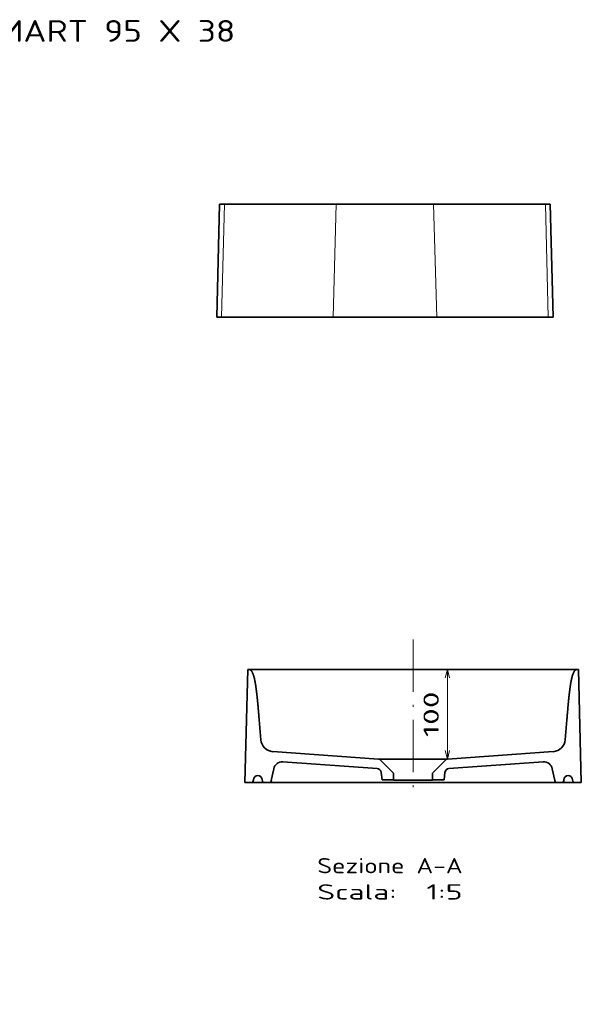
# Model space of a CAD drawing. Extents: x 15 to 360, y 35 to 262.
# Tile 5 of 5: x 231 to 360, y 35 to 262. Entities that reach past the tile are written whole.
import ezdxf
from ezdxf.enums import TextEntityAlignment as Align

# ---------------------------------------------------------------- set-up
doc = ezdxf.new("R2010")
doc.units = 0
doc.linetypes.add('DASHDOT', pattern=[18.5, 12, -3, 0.5, -3])
doc.layers.get('0').update_dxf_attribs({"lineweight": 13})
doc.styles.get("Standard").update_dxf_attribs({"font": 'isocp.shx'})
doc.dimstyles.get("Standard").update_dxf_attribs({"dimtxt": 2.5, "dimasz": 2.5, "dimexe": 1.25, "dimexo": 0.625, "dimtad": 1, "dimcen": 2.5, "dimadec": 0, "dimazin": 0, "dimtfac": 1, "dimtmove": 0, "dimatfit": 0, "dimfxl": 0, "dimarcsym": 0})

# ---------------------------------------------------------------- blocks, each defined once
blk = doc.blocks.new('*D')
at = {"color": 7, "lineweight": 13}
for p, q in [((129.87, 218.49), (20.42, 218.49)), ((22.42, 192.48), (22.42, 218.49)), ((129.87, 192.48), (20.42, 192.48)), ((129.87, 129), (19.01, 129)), ((21.01, 51.64), (21.01, 129)), ((329.42, 91.77), (329.42, 112.35)), ((128.17, 87.82), (153, 104.63)), ((36.19, 88.32), (36.19, 35.36)), ((226.87, 88.32), (226.87, 35.36)), ((129.87, 51.64), (19.01, 51.64)), ((36.19, 37.36), (226.87, 37.36))]:
    blk.add_line(p, q, dxfattribs=at)
for points in [[(22.94, 216.56), (22.42, 218.49), (21.9, 216.56)], [(21.9, 194.42), (22.42, 192.48), (22.94, 194.42)], [(21.53, 127.07), (21.01, 129), (20.5, 127.07)], [(329.93, 110.42), (329.42, 112.35), (328.9, 110.42)], [(328.9, 93.7), (329.42, 91.77), (329.93, 93.7)], [(134.26, 91.31), (135.57, 92.82), (133.68, 92.17)], [(129.48, 89.33), (128.17, 87.82), (130.06, 88.47)], [(20.5, 53.57), (21.01, 51.64), (21.53, 53.57)], [(38.12, 37.87), (36.19, 37.36), (38.12, 36.84)], [(224.94, 36.84), (226.87, 37.36), (224.94, 37.87)]]:
    blk.add_lwpolyline(points, dxfattribs=at)
for s, rotation, p, p2 in [('130', 90, (20.42, 200.23), (20.42, 210.74)), ('45', 34.0974, (146.28, 102.49), (151.88, 106.28)), ('100', 90, (327.42, 96.81), (327.42, 107.31)), ('%%c', 34.0974, (143.32, 100.49), (145.45, 101.93)), ('380', 90, (19.01, 85.07), (19.01, 95.58))]:
    blk.add_text(s, height=3.5, rotation=rotation, dxfattribs=at).set_placement(p, p2, align=Align.FIT)
blk.add_text('950', height=3.5, dxfattribs=at).set_placement((126.28, 39.36), (136.79, 39.36), align=Align.FIT)
blk = doc.blocks.new('BLOCK15')
at = {"color": 7, "lineweight": 35, "ltscale": 0.142433}
for p, q in [((-130, 193.4), (-130, 187.7)), ((-130, -187.7), (-130, -193.4))]:
    blk.add_line(p, q, dxfattribs=at)
at = {"color": 7, "lineweight": 35}
for p, q in [((-130, 193.4), (0, 190)), ((-130, 187.7), (-130, 59.5)), ((0, 55.9), (0, 184.5)), ((0, 55.9), (0, 183.5)), ((0, 55.9), (0, 183.5)), ((-130, -59.5), (-130, 59.5)), ((0, 55.9), (0, -55.9)), ((0, -55.9), (0, 55.9)), ((0, -55.9), (0, 55.9)), ((0, -184.5), (0, -55.9)), ((0, -183.5), (0, -55.9)), ((0, -183.5), (0, -55.9)), ((-130, -187.7), (-130, -59.5)), ((-130, -193.4), (0, -190))]:
    blk.add_line(p, q, dxfattribs=at)
at = {"color": 7, "lineweight": 13}
for p, q in [((0, 184.5), (-130, 187.7)), ((0, 55.9), (-130, 59.5)), ((0, -55.9), (-130, -59.5)), ((0, -184.5), (-130, -187.7))]:
    blk.add_line(p, q, dxfattribs=at)
at = {"color": 7, "lineweight": 35, "ltscale": 0.138725}
for p, q in [((0, 190), (0, 184.5)), ((0, -190), (0, -184.5))]:
    blk.add_line(p, q, dxfattribs=at)
at = {"color": 7, "lineweight": 13, "ltscale": 0.001932}
blk.add_line((0, 183.4), (0, 183.5), dxfattribs=at)
at = {"color": 7, "lineweight": 13, "ltscale": 0.000102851}
blk.add_line((0, 55.8), (0, 55.9), dxfattribs=at)
at = {"color": 7, "lineweight": 13, "ltscale": 0.000102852}
blk.add_line((0, -55.8), (0, -55.9), dxfattribs=at)
at = {"color": 7, "lineweight": 35}
for centre, radius, start, end in [((-22.9, 188.4), 22.9, 2.1326, 3.9036), ((-20.9, -188.6), 20.9, 356.0267, 358.1343)]:
    blk.add_arc(centre, radius, start, end, dxfattribs=at)
at = {"color": 7, "lineweight": 13}
for centre, start, end in [((-15.7, 183.3), 0.676, 4.286), ((-15.7, -183.3), 355.714, 359.324)]:
    blk.add_arc(centre, 15.7, start, end, dxfattribs=at)
at = {"color": 7, "lineweight": 35}
for points, knots in [([(0, 183.5), (0, 183.6), (0, 183.9), (0, 184.3), (0, 184.8), (0, 185.1), (0, 185.5), (0, 185.9), (0, 186.2), (0, 186.5), (0, 186.8), (0, 187.1), (0, 187.4), (0, 187.6), (0, 187.9), (0, 188.1), (0, 188.2), (0, 188.4), (0, 188.6), (0, 188.7), (0, 188.8), (0, 188.9), (0, 189), (0, 189.1), (0, 189.2), (0, 189.3), (0, 189.3)], [0, 0, 0, 0, 0.452376, 0.885552, 1.299524, 1.694285, 2.069831, 2.426156, 2.763255, 3.081122, 3.383104, 3.665845, 3.929338, 4.173581, 4.398567, 4.604293, 4.790755, 4.957949, 5.112455, 5.247666, 5.363579, 5.460194, 5.582017, 5.684578, 5.767866, 5.831874, 5.831874, 5.831874, 5.831874]), ([(0, 183.5), (0, 183.6), (0, 183.9), (0, 184.3), (0, 184.8), (0, 185.1), (0, 185.5), (0, 185.9), (0, 186.2), (0, 186.5), (0, 186.8), (0, 187.1), (0, 187.4), (0, 187.6), (0, 187.9), (0, 188.1), (0, 188.2), (0, 188.4), (0, 188.6), (0, 188.7), (0, 188.8), (0, 188.9), (0, 189), (0, 189.1), (0, 189.2), (0, 189.3), (0, 189.3)], [0, 0, 0, 0, 0.452376, 0.885552, 1.299524, 1.694285, 2.069831, 2.426156, 2.763255, 3.081122, 3.383104, 3.665845, 3.929338, 4.173581, 4.398567, 4.604293, 4.790755, 4.957949, 5.112455, 5.247666, 5.363579, 5.460194, 5.582017, 5.684578, 5.767866, 5.831874, 5.831874, 5.831874, 5.831874]), ([(0, -189.2), (0, -189.2), (0, -189.2), (0, -189.1), (0, -189), (0, -188.9), (0, -188.8), (0, -188.7), (0, -188.6), (0, -188.4), (0, -188.2), (0, -188.1), (0, -187.9), (0, -187.6), (0, -187.4), (0, -187.1), (0, -186.8), (0, -186.5), (0, -186.2), (0, -185.9), (0, -185.5), (0, -185.1), (0, -184.8), (0, -184.3), (0, -183.9), (0, -183.6), (0, -183.5)], [0, 0, 0, 0, 0.056462, 0.132194, 0.227192, 0.341453, 0.430482, 0.538806, 0.666421, 0.813327, 0.980522, 1.166984, 1.37271, 1.597697, 1.841939, 2.105433, 2.388174, 2.690156, 3.008023, 3.345122, 3.701447, 4.076993, 4.471754, 4.885725, 5.318901, 5.771277, 5.771277, 5.771277, 5.771277]), ([(0, -189.2), (0, -189.2), (0, -189.2), (0, -189.1), (0, -189), (0, -188.9), (0, -188.8), (0, -188.7), (0, -188.6), (0, -188.4), (0, -188.2), (0, -188.1), (0, -187.9), (0, -187.6), (0, -187.4), (0, -187.1), (0, -186.8), (0, -186.5), (0, -186.2), (0, -185.9), (0, -185.5), (0, -185.1), (0, -184.8), (0, -184.3), (0, -183.9), (0, -183.6), (0, -183.5)], [0, 0, 0, 0, 0.056462, 0.132194, 0.227192, 0.341453, 0.430482, 0.538806, 0.666421, 0.813327, 0.980522, 1.166984, 1.37271, 1.597697, 1.841939, 2.105433, 2.388174, 2.690156, 3.008023, 3.345122, 3.701447, 4.076993, 4.471754, 4.885725, 5.318901, 5.771277, 5.771277, 5.771277, 5.771277])]:
    blk.add_open_spline(points, degree=3, knots=knots, dxfattribs=at)
at = {"color": 7, "lineweight": 13}
for points in [[(0, 55.9), (0, 55.9), (0, 55.9), (0, 55.9), (0, 55.9), (0, 55.9)], [(0, -55.9), (0, -55.9), (0, -55.9), (0, -55.9), (0, -55.9), (0, -55.9)]]:
    blk.add_open_spline(points, degree=5, dxfattribs=at)
blk = doc.blocks.new('BLOCK16')
at = {"color": 7, "lineweight": 13}
for s, p, p2 in [('Scala:', (-264.5, 110), (-264.5, 18.9)), ('Sezione A-A', (-234.3, 110), (-234.3, -57)), ('  1:5', (-264.5, 18.9), (-264.5, -57))]:
    blk.add_text(s, height=17.5, rotation=270, dxfattribs=at).set_placement(p, p2, align=Align.FIT)
blk = doc.blocks.new('BLOCK17')
at = {"color": 7, "lineweight": 35}
for p, q in [((-130, 193.4), (0, 190)), ((-57.7, 176.9), (-80.7, 175)), ((-102.9, 39.6), (-94.4, 161.1)), ((-113.8, 41.3), (-106.3, 149.6)), ((-118.3, 23.2), (-103.8, 37.7)), ((-118.3, -23.2), (-103.8, -37.7)), ((-113.8, -41.3), (-106.3, -149.6)), ((-102.9, -39.6), (-94.4, -161.1)), ((-57.7, -176.9), (-80.7, -175)), ((-130, -193.4), (0, -190))]:
    blk.add_line(p, q, dxfattribs=at)
at = {"color": 7, "lineweight": 35, "ltscale": 0.175}
for p, q in [((-130, 193.4), (-130, 186.4)), ((-130, -186.4), (-130, -193.4))]:
    blk.add_line(p, q, dxfattribs=at)
at = {"color": 7, "lineweight": 35, "ltscale": 0.114266}
for p, q in [((-130, 170.4), (-130, 165.8)), ((-130, -165.8), (-130, -170.4))]:
    blk.add_line(p, q, dxfattribs=at)
at = {"color": 7, "lineweight": 35, "ltscale": 0.344222}
for p, q in [((-114.2, 160), (-127.6, 162.9)), ((-114.2, -160), (-127.6, -162.9))]:
    blk.add_line(p, q, dxfattribs=at)
at = {"color": 7, "lineweight": 35, "ltscale": 0.221683}
for p, q in [((-127, 35.6), (-118.2, 36.7)), ((-127, -35.6), (-118.2, -36.7))]:
    blk.add_line(p, q, dxfattribs=at)
at = {"color": 7, "lineweight": 35, "ltscale": 0.3325}
for p, q in [((-127, 22.3), (-127, 35.6)), ((-127, -22.3), (-127, -35.6))]:
    blk.add_line(p, q, dxfattribs=at)
at = {"color": 7, "lineweight": 35, "ltscale": 0.166061}
blk.add_line((-120.4, 22.3), (-127, 22.3), dxfattribs=at)
at = {"color": 7, "lineweight": 35, "ltscale": 0.166062}
blk.add_line((-120.4, -22.3), (-127, -22.3), dxfattribs=at)
at = {"color": 7, "lineweight": 35}
for centre, radius, start, end in [((-127, 186.4), 3, 180, 270), ((-127, 178.4), 5, 0, 90), ((-127, 170.4), 3, 90, 180), ((-127, 178.4), 5, 270, 360), ((-79.5, 160), 15, 94.7247, 176), ((-127, 165.8), 3, 180, 258), ((-116.2, 150.3), 10, 356, 78), ((-118.8, 41.6), 5, 276.7624, 356), ((-105.9, 39.8), 3, 315.0001, 356), ((-120.4, 25.3), 3, 270, 315.0001), ((-120.4, -25.3), 3, 44.9999, 90), ((-118.8, -41.6), 5, 4, 83.2376), ((-105.9, -39.8), 3, 4, 44.9999), ((-116.2, -150.3), 10, 282, 4), ((-127, -165.8), 3, 102, 180), ((-79.5, -160), 15, 184, 265.2753), ((-127, -170.4), 3, 180, 270), ((-127, -178.4), 5, 0, 90), ((-127, -178.4), 5, 270, 360), ((-127, -186.4), 3, 90, 180)]:
    blk.add_arc(centre, radius, start, end, dxfattribs=at)
for points, knots in [([(-57.7, 176.9), (-57.5, 176.9), (-57.2, 176.9), (-56.9, 176.9), (-56.4, 177), (-55.8, 177), (-55.6, 177.1), (-55.2, 177.1), (-54.8, 177.1), (-54.7, 177.1), (-54.4, 177.1), (-54.2, 177.2), (-54.1, 177.2), (-53.7, 177.2), (-53.4, 177.2), (-53.2, 177.2), (-52, 177.3), (-50.9, 177.4), (-49.9, 177.5), (-48.1, 177.7), (-46.3, 177.8), (-45.4, 177.9), (-44, 178), (-42.5, 178.1), (-42.5, 178.1), (-41.4, 178.2), (-40.4, 178.3), (-40.1, 178.3), (-39.4, 178.4), (-38.7, 178.5), (-38.5, 178.5), (-38.1, 178.5), (-37.6, 178.6), (-37.4, 178.6), (-36.7, 178.7), (-36.1, 178.7), (-35.6, 178.8), (-34.3, 178.9), (-33, 179), (-32.2, 179.1), (-29.6, 179.4), (-27.1, 179.7), (-25.4, 179.9), (-23, 180.2), (-20.7, 180.5), (-20, 180.6), (-18.9, 180.8), (-17.8, 180.9), (-17.4, 181), (-16.7, 181.1), (-16, 181.2), (-15.7, 181.3), (-13.4, 181.7), (-11.2, 182.1), (-9.4, 182.5), (-7.1, 183.1), (-5.3, 183.8), (-4.8, 184), (-3.6, 184.5), (-2.6, 185), (-2, 185.3), (-0.9, 186.1), (-0.3, 187), (-0.1, 187.5), (0, 188.3), (0.1, 189.1), (0, 189.4), (0, 189.7), (0, 190)], [0, 0, 0, 0, 0, 0, 2.468217, 2.468217, 2.468217, 5.025779, 5.025779, 5.025779, 6.282885, 6.282885, 6.282885, 7.53999, 7.53999, 7.53999, 10.053754, 10.053754, 10.053754, 20.101331, 20.101331, 20.101331, 29.853379, 29.853379, 29.853379, 35.844553, 35.844553, 35.844553, 41.130692, 41.130692, 41.130692, 43.558425, 43.558425, 43.558425, 45.986158, 45.986158, 45.986158, 50.841623, 50.841623, 50.841623, 60.552537, 60.552537, 60.552537, 79.840119, 79.840119, 79.840119, 88.830175, 88.830175, 88.830175, 93.325285, 93.325285, 93.325285, 97.820396, 97.820396, 97.820396, 123.982052, 123.982052, 123.982052, 133.927207, 133.927207, 133.927207, 150.353134, 150.353134, 150.353134, 172.824031, 172.824031, 172.824031, 187.086244, 187.086244, 187.086244, 187.086244, 187.086244, 187.086244]), ([(-57.7, -176.9), (-57.5, -176.9), (-57.2, -176.9), (-56.9, -176.9), (-56.4, -177), (-55.8, -177), (-55.6, -177.1), (-55.2, -177.1), (-54.8, -177.1), (-54.7, -177.1), (-54.4, -177.1), (-54.2, -177.2), (-54.1, -177.2), (-53.7, -177.2), (-53.4, -177.2), (-53.2, -177.2), (-52, -177.3), (-50.9, -177.4), (-49.9, -177.5), (-48.1, -177.7), (-46.3, -177.8), (-45.4, -177.9), (-44, -178), (-42.5, -178.1), (-42.5, -178.1), (-41.4, -178.2), (-40.4, -178.3), (-40.1, -178.3), (-39.4, -178.4), (-38.7, -178.5), (-38.5, -178.5), (-38.1, -178.5), (-37.6, -178.6), (-37.4, -178.6), (-36.7, -178.7), (-36.1, -178.7), (-35.6, -178.8), (-34.3, -178.9), (-33, -179), (-32.2, -179.1), (-29.6, -179.4), (-27.1, -179.7), (-25.4, -179.9), (-23, -180.2), (-20.7, -180.5), (-20, -180.6), (-18.9, -180.8), (-17.8, -180.9), (-17.4, -181), (-16.7, -181.1), (-16, -181.2), (-15.7, -181.3), (-13.4, -181.7), (-11.2, -182.1), (-9.4, -182.5), (-7.1, -183.1), (-5.3, -183.8), (-4.8, -184), (-3.6, -184.5), (-2.6, -185), (-2, -185.3), (-0.9, -186.1), (-0.3, -187), (-0.1, -187.5), (0, -188.3), (0.1, -189.1), (0, -189.4), (0, -189.7), (0, -190)], [0, 0, 0, 0, 0, 0, 2.468217, 2.468217, 2.468217, 5.025779, 5.025779, 5.025779, 6.282885, 6.282885, 6.282885, 7.53999, 7.53999, 7.53999, 10.053754, 10.053754, 10.053754, 20.101331, 20.101331, 20.101331, 29.853379, 29.853379, 29.853379, 35.844539, 35.844539, 35.844539, 41.130676, 41.130676, 41.130676, 43.558409, 43.558409, 43.558409, 45.986142, 45.986142, 45.986142, 50.841607, 50.841607, 50.841607, 60.552521, 60.552521, 60.552521, 79.840103, 79.840103, 79.840103, 88.830158, 88.830158, 88.830158, 93.325269, 93.325269, 93.325269, 97.82038, 97.82038, 97.82038, 123.982036, 123.982036, 123.982036, 133.927191, 133.927191, 133.927191, 150.353118, 150.353118, 150.353118, 172.824015, 172.824015, 172.824015, 187.086228, 187.086228, 187.086228, 187.086228, 187.086228, 187.086228])]:
    blk.add_open_spline(points, degree=5, knots=knots, dxfattribs=at)
blk = doc.blocks.new('BLOCK18')
at = {"color": 7, "lineweight": 13}
blk.add_text('ART  7411 SMART 95 X 38', height=5, dxfattribs=at).set_placement((-50, -6.94), (49.76, -6.94), align=Align.FIT)

msp = doc.modelspace()

# ---------------------------------------------------------------- linework, layer by layer
at = {"color": 7, "linetype": 'DASHDOT', "lineweight": 13}
msp.add_line((321.5102, 119.2653), (321.5102, 82.4604), dxfattribs=at)
at = {"color": 7, "lineweight": 35}
for p, q in [((283.5102, 112.3516), (359.5102, 112.3516)), ((282.8293, 86.3516), (360.191, 86.3516))]:
    msp.add_line(p, q, dxfattribs=at)
at = {"color": 7, "lineweight": 35, "ltscale": 0.39594}
msp.add_line((313.5914, 91.7672), (329.429, 91.7672), dxfattribs=at)
at = {"color": 7, "lineweight": 35, "ltscale": 0.22325}
msp.add_line((317.0452, 86.9446), (325.9752, 86.9446), dxfattribs=at)

# ---------------------------------------------------------------- block references
at = {"lineweight": 0}
msp.add_blockref('BLOCK18', (230.8891, 263.6854), dxfattribs=at)
at = {"lineweight": 0, "xscale": 0.2, "yscale": 0.2, "zscale": 0.2, "rotation": 90.0000000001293}
for name, p in [('BLOCK15', (315.0543, 219.3941)), ('BLOCK17', (321.5102, 112.3516)), ('BLOCK16', (321.5102, 112.3516))]:
    msp.add_blockref(name, p, dxfattribs=at)

# ---------------------------------------------------------------- dimensions: what is measured, and where the dimension line sits
at = {"color": 0, "lineweight": 0}
for base, p1, p2, angle, text, middle, dimtype in [((329.4159, 91.7672), (359.5102, 112.3516), (329.429, 91.7672), 269.998569, '100', (329.4159, 102.0594), 160), ((226.8716, 37.3551), (36.1908, 90.321), (226.8716, 90.321), 0, '950', (131.5312, 37.3551), 161), ((21.0126, 129.0019), (131.8716, 51.6401), (131.8716, 129.0019), 89.999523, '380', (21.0126, 90.321), 160)]:
    dim = msp.add_linear_dim(base=base, p1=p1, p2=p2, angle=angle, text=text, dimstyle='Standard', override={"dimlfac": 5}, dxfattribs=at)
    dim.commit()
    dim.dimension.update_dxf_attribs({"geometry": '*D', "text_midpoint": middle, "dimtype": dimtype})
dim = msp.add_diameter_dim_2p(p1=(128.1742, 87.8179), p2=(135.569, 92.8241), dimstyle='Standard', override={"dimlfac": 5}, dxfattribs=at)
dim.commit()
dim.dimension.update_dxf_attribs({"geometry": '*D', "text_midpoint": (148.7234, 101.7295), "dimtype": 163})
dim = msp.add_linear_dim(base=(22.4211, 192.4838), p1=(131.8716, 218.4905), p2=(131.8716, 192.4838), angle=269.998569, dimstyle='Standard', override={"dimlfac": 5}, dxfattribs=at)
dim.commit()
dim.dimension.update_dxf_attribs({"geometry": '*D', "text_midpoint": (22.4211, 205.4872), "dimtype": 160})

doc.saveas('drawing.dxf')
